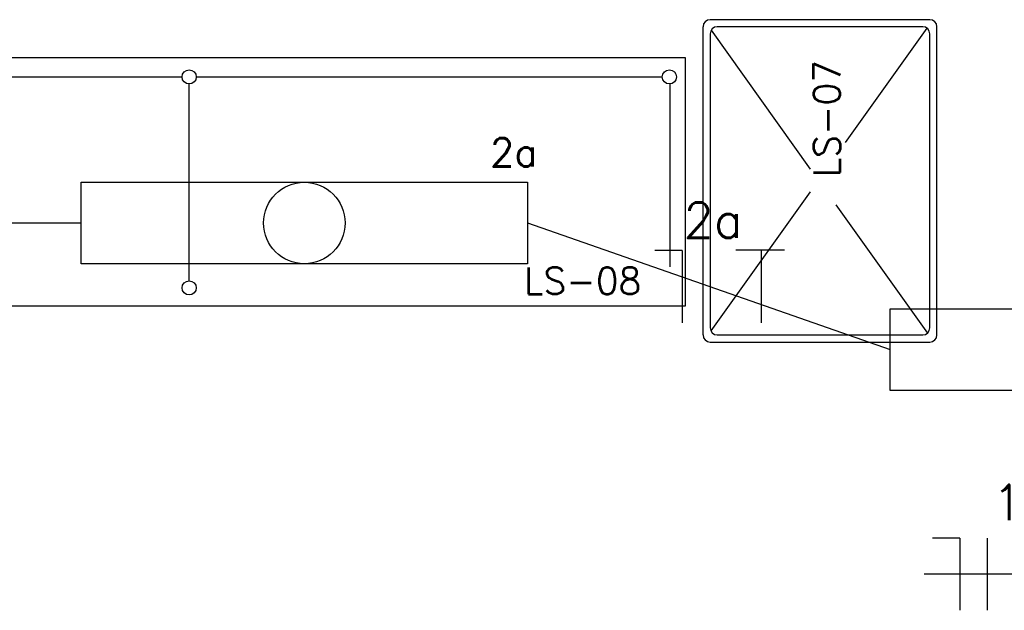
# Model space of a CAD drawing. Extents: x -118.2 to -44.5, y -40.2 to 1.8.
# Tile 18 of 56: x -86.7 to -83.9, y -21.5 to -19.8. Entities that reach past the tile are written whole.
import ezdxf
from ezdxf.enums import TextEntityAlignment as Align

# ---------------------------------------------------------------- set-up
doc = ezdxf.new("R2010")
doc.units = 0
doc.header["$MEASUREMENT"] = 0
for name, color, linetype in [('CIRCUITOS', 2, 'Continuous'), ('ILUMINACAO', 1, 'Continuous'), ('LINHA', 40, 'Continuous'), ('PAREDES', 8, 'Continuous'), ('TUB_ELETRICA', 5, 'Continuous')]:
    doc.layers.add(name, color=color, linetype=linetype)
doc.styles.add('20--4-0', font='romans.shx', dxfattribs={"height": 0.08})
doc.styles.add('ROMANS', font='romans')

# ---------------------------------------------------------------- blocks, each defined once
blk = doc.blocks.new('LS-07')
at = {"layer": 'PAREDES'}
for p, q in [((-157.1299, 58.4362), (-157.7499, 58.4362)), ((-157.7699, 57.5462), (-157.7699, 58.4162)), ((-157.7471, 58.4063), (-157.4675, 58.0144)), ((-157.1499, 58.4162), (-157.7299, 58.4162)), ((-157.1381, 58.4123), (-157.3687, 58.0891)), ((-157.1099, 57.5462), (-157.1099, 58.4162)), ((-157.7499, 58.3962), (-157.7499, 57.5662)), ((-157.1299, 57.5662), (-157.1299, 58.3962)), ((-157.4675, 57.9506), (-157.7479, 57.5575)), ((-157.3954, 57.9133), (-157.1369, 57.551)), ((-157.7299, 57.5462), (-157.1499, 57.5462)), ((-157.7499, 57.5262), (-157.1299, 57.5262))]:
    blk.add_line(p, q, dxfattribs=at)
for centre, start, end in [((-157.7499, 58.4162), 90, 180), ((-157.1299, 58.4162), 0, 90), ((-157.7299, 58.3962), 90, 180), ((-157.1499, 58.3962), 0, 90), ((-157.7299, 57.5662), 180, 270), ((-157.1499, 57.5662), 270, 360), ((-157.7499, 57.5462), 180, 270), ((-157.1299, 57.5462), 270, 0)]:
    blk.add_arc(centre, 0.02, start, end, dxfattribs=at)
at = {"layer": 'PAREDES', "style": '20--4-0'}
blk.add_text('LS-07', height=0.075, rotation=90, dxfattribs=at).set_placement((-157.3834, 57.9915))
blk = doc.blocks.new('LS-08')
for p, q in [((-155.7199, 56.4312), (-158.5199, 56.4312)), ((-155.7199, 55.7312), (-155.7199, 56.4312)), ((-158.4589, 56.3772), (-157.1399, 56.3772)), ((-157.0999, 56.3772), (-155.7849, 56.3772)), ((-157.1199, 55.8016), (-157.1199, 56.3572)), ((-155.7639, 56.3572), (-155.7639, 55.8407)), ((-158.5199, 55.7312), (-155.7199, 55.7312))]:
    blk.add_line(p, q)
for centre in [(-157.1199, 56.3772), (-155.7649, 56.3772), (-157.1199, 55.7816)]:
    blk.add_circle(centre, 0.02)
at = {"style": '20--4-0'}
blk.add_text('LS-08', height=0.075, dxfattribs=at).set_placement((-156.1751, 55.7638))
blk = doc.blocks.new('LF4X408')
for p, q in [((-630, 115), (630, 115)), ((-630, -115), (-630, 115)), ((630, 115), (630, -115)), ((630, -115), (-630, -115))]:
    blk.add_line(p, q)
blk.add_circle((0, 0), 115)
at = {"style": 'ROMANS', "flags": 8}
for tag, p in [('009', (590.9, 199.3)), ('001', (-624, -200.4))]:
    blk.add_attdef(tag, text='', height=80, dxfattribs=at).set_placement(p, align=Align.MIDDLE_CENTER)
blk.add_attdef('020', text='', height=80, dxfattribs=at).set_placement((565.7, -164.1), align=Align.TOP_LEFT)

msp = doc.modelspace()

# ---------------------------------------------------------------- linework, layer by layer
at = {"layer": 'CIRCUITOS'}
for p, q in [((-84.8436, -20.4863), (-84.9205, -20.4863)), ((-84.8436, -20.4863), (-84.8436, -20.69)), ((-84.7647, -20.4863), (-84.7647, -20.5881)), ((-84.6918, -20.4844), (-84.5552, -20.4844)), ((-84.6206, -20.4844), (-84.6206, -20.69)), ((-84.06, -21.2981), (-84.137, -21.2981)), ((-84.06, -21.2981), (-84.06, -21.5017)), ((-83.9831, -21.2981), (-83.9831, -21.5017))]:
    msp.add_line(p, q, dxfattribs=at)
at = {"layer": 'LINHA'}
msp.add_line((-83.4892, -21.3999), (-84.1611, -21.3999), dxfattribs=at)
at = {"layer": 'TUB_ELETRICA'}
for p, q in [((-87.563, -20.4082), (-86.5397, -20.4082)), ((-85.2797, -20.4082), (-84.2564, -20.7658))]:
    msp.add_line(p, q, dxfattribs=at)

# ---------------------------------------------------------------- block references
at = {"layer": 'ILUMINACAO', "xscale": 0.001, "yscale": 0.001, "zscale": 0.001}
for p in [(-85.9097, -20.4082), (-83.6264, -20.7658)]:
    msp.add_blockref('LF4X408', p, dxfattribs=at).add_auto_attribs({'009': '2a'})
at = {"layer": 'PAREDES', "lineweight": -3}
for name, p in [('LS-07', (72.9852, -78.2706)), ('LS-08', (70.8852, -76.3732))]:
    msp.add_blockref(name, p, dxfattribs=at)

# ---------------------------------------------------------------- texts
at = {"layer": 'CIRCUITOS', "style": 'ROMANS'}
for s, p in [('2a', (-84.7564, -20.4505)), ('1we', (-83.8398, -21.2473))]:
    msp.add_text(s, height=0.1, dxfattribs=at).set_placement(p, align=Align.CENTER)

doc.saveas('drawing.dxf')
